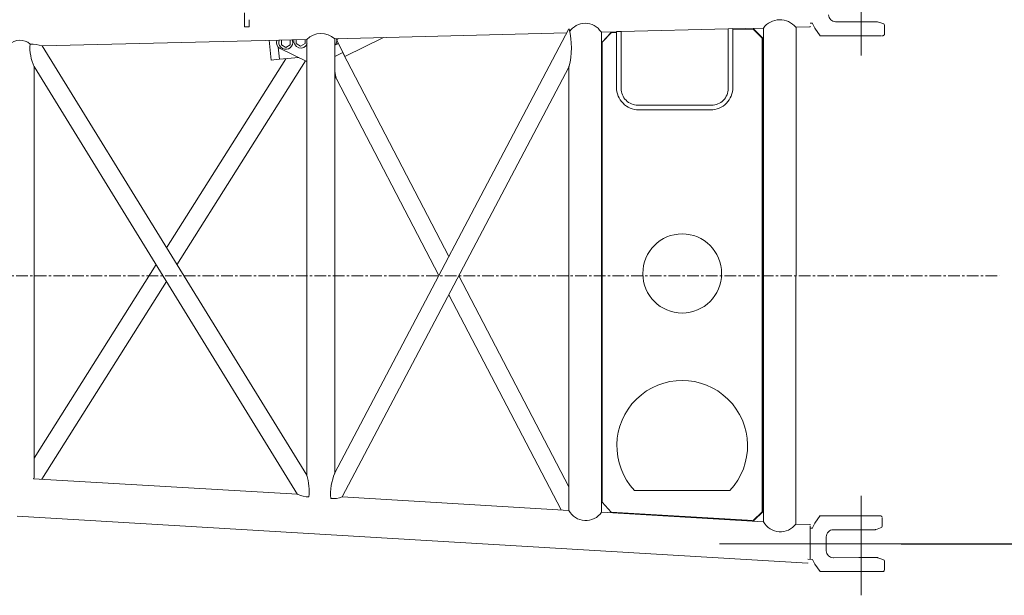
# Model space of a CAD drawing. Extents: x 0 to 59450, y 0 to 42050.
# Tile 82 of 256: x 20809 to 22922, y 35224 to 36459. Entities that reach past the tile are written whole.
import ezdxf

# ---------------------------------------------------------------- set-up
doc = ezdxf.new("R2010")
doc.units = 0
doc.header["$LTSCALE"] = 20
doc.header["$MEASUREMENT"] = 0
doc.linetypes.add('CENTER', pattern=[2, 1.25, -0.25, 0.25, -0.25])
doc.layers.get('0').update_dxf_attribs({"linetype": 'CONTINUOUS'})
doc.layers.get('Defpoints').update_dxf_attribs({"linetype": 'CONTINUOUS'})
doc.dimstyles.new('DXF001', dxfattribs={"dimtxt": 3.1, "dimasz": 2, "dimexe": 2, "dimexo": 0.8, "dimgap": 0.09, "dimtad": 1, "dimdsep": 46, "dimtxsty": 'STANDARD', "dimcen": 0.09, "dimazin": 2, "dimtfac": 0.645161, "dimtdec": 4, "dimtmove": 0, "dimatfit": 3, "dimfxl": 1, "dimtvp": 0.66129, "dimtolj": 1, "dimtzin": 0, "dimarcsym": 0})

# ---------------------------------------------------------------- blocks, each defined once
blk = doc.blocks.new('_OPEN')
at = {"color": 0, "linetype": 'ByBlock', "lineweight": -2}
for p, q in [((-1, 0.166667), (0, 0)), ((0, 0), (-1, -0.166667)), ((0, 0), (-1, 0))]:
    blk.add_line(p, q, dxfattribs=at)
blk = doc.blocks.new('*D39')
at = {"color": 0, "linetype": 'Continuous', "lineweight": -2}
for p, q in [((13265.4, 36342.8), (13265.4, 37252.6)), ((22615.3, 36596.4), (22615.3, 37252.6)), ((13267.4, 37250.6), (22613.3, 37250.6))]:
    blk.add_line(p, q, dxfattribs=at)
at = {"layer": 'Defpoints', "color": 0, "linetype": 'Continuous'}
for p in [(22615.3, 37250.6), (22615.3, 36595.6), (13265.4, 36342)]:
    blk.add_point(p, dxfattribs=at)
at = {"color": 0, "linetype": 'Continuous', "lineweight": -2, "xscale": 2, "yscale": 2, "zscale": 2, "rotation": 180}
blk.add_blockref('_OPEN', (13265.4, 37250.6), dxfattribs=at)
at = {"color": 0, "linetype": 'Continuous', "lineweight": -2, "xscale": 2, "yscale": 2, "zscale": 2}
blk.add_blockref('_OPEN', (22615.3, 37250.6), dxfattribs=at)
at = {"color": 0, "linetype": 'Continuous', "lineweight": 13, "insert": (18114.3, 37300.7), "char_height": 100, "attachment_point": 5}
blk.add_mtext('\\A1;\\A1;9350', dxfattribs=at)
blk = doc.blocks.new('*D40')
at = {"color": 0, "linetype": 'Continuous', "lineweight": -2}
for p, q in [((22729.3, 36485), (23166.1, 36485)), ((23164.1, 35336.7), (23164.1, 36483)), ((22701.2, 35334.7), (23166.1, 35334.7))]:
    blk.add_line(p, q, dxfattribs=at)
at = {"layer": 'Defpoints', "color": 0, "linetype": 'Continuous'}
for p in [(22728.5, 36485), (23164.1, 36485), (22700.4, 35334.7)]:
    blk.add_point(p, dxfattribs=at)
at = {"color": 0, "linetype": 'Continuous', "lineweight": -2, "xscale": 2, "yscale": 2, "zscale": 2}
for p, rotation in [((23164.1, 36485), 90), ((23164.1, 35334.7), 270)]:
    blk.add_blockref('_OPEN', p, dxfattribs=dict(at, rotation=rotation))
at = {"color": 0, "linetype": 'Continuous', "lineweight": 13, "insert": (23114, 35883.2), "char_height": 100, "attachment_point": 5, "rotation": 90}
blk.add_mtext('\\A1;\\A1;1150', dxfattribs=at)

msp = doc.modelspace()

# ---------------------------------------------------------------- linework, layer by layer
at = {"color": 3, "linetype": 'Continuous', "lineweight": 13}
for p, q in [((22615.316, 36595.583), (22615.316, 36382.339)), ((22615.316, 36382.339), (22615.316, 36595.583)), ((21291.93, 36474.121), (21292.051, 36451.088)), ((21292.051, 36451.088), (21291.774, 36451.019)), ((22505.415, 36451.75), (22509.549, 36451.75)), ((22509.549, 36451.75), (22509.592, 36451.749)), ((22510.639, 36451.054), (22510.638, 36451.139)), ((22510.639, 36451.054), (22515.365, 36440.914)), ((22560.314, 36454.749), (22622.819, 36454.748)), ((22622.818, 36454.748), (22650.351, 36454.748)), ((22650.374, 36454.756), (22661.895, 36450.888)), ((22661.897, 36450.889), (22662.052, 36450.834)), ((21291.99, 36444.054), (21301.989, 36444.167)), ((21301.986, 36444.168), (21301.995, 36444.175)), ((21988.102, 36439.223), (21485.106, 35485.388)), ((21485.386, 36418.472), (21983.635, 36430.751)), ((22057.839, 36432.581), (22057.785, 36432.582)), ((22057.839, 36432.579), (22090.024, 36433.373)), ((22058.043, 35402.245), (22058.043, 36432.585)), ((22059.046, 36410.878), (22078.922, 36431.367)), ((22079.01, 36431.367), (22059.141, 36410.878)), ((22078.923, 36431.367), (22079.009, 36431.37)), ((22079.009, 36431.367), (22078.923, 36431.367)), ((22089.947, 36431.637), (22079.01, 36431.367)), ((22089.947, 36313.808), (22089.947, 36431.637)), ((22100.026, 36434.182), (22090.026, 36433.936)), ((22090.026, 36313.803), (22090.026, 36433.936)), ((22329.576, 36439.343), (22100.026, 36433.686)), ((22100.026, 36434.182), (22100.026, 36311.803)), ((22329.664, 36439.278), (22405.414, 36441.145)), ((22340.026, 36440.097), (22330.026, 36439.85)), ((22330.026, 36311.803), (22330.026, 36439.85)), ((22340.026, 36440.097), (22340.026, 36313.803)), ((22383.107, 36438.862), (22340.37, 36437.808)), ((22384.447, 36438.862), (22383.107, 36438.862)), ((22402.976, 36419.351), (22383.107, 36438.862)), ((22384.447, 36438.862), (22404.316, 36419.351)), ((22405.414, 36441.344), (22405.414, 35381.482)), ((22475.01, 35376.833), (22475.414, 36442.87)), ((22475.208, 36442.865), (22505.418, 36443.61)), ((22505.418, 36443.61), (22505.418, 36443.713)), ((22515.365, 36440.914), (22527.38, 36424.708)), ((22665.314, 36428.995), (22665.315, 36446.904)), ((20857.361, 36402.995), (21425.261, 36416.99)), ((21344.908, 36415.01), (21348.654, 36372.609)), ((21370.966, 36415.652), (21370.909, 36405.102)), ((21389.968, 36415.969), (21389.718, 36416.114)), ((21389.908, 36404.999), (21389.968, 36415.969)), ((21402.831, 36416.437), (21402.784, 36407.918)), ((21412.255, 36402.382), (21402.784, 36407.918)), ((21412.255, 36402.382), (21421.784, 36407.815)), ((21421.784, 36407.815), (21421.833, 36416.906)), ((21425.263, 35480.368), (21425.263, 36417.141)), ((21485.563, 35486.254), (21485.563, 36418.476)), ((21493.352, 36408.332), (21485.563, 36404.541)), ((21491.373, 36418.619), (21488.007, 36405.732)), ((21493.361, 36408.611), (21488.08, 36406.01)), ((21494.06, 36418.686), (21489.414, 36416.424)), ((21506.918, 36380.458), (21489.414, 36416.424)), ((21506.918, 36380.458), (21590.343, 36421.059)), ((22059.144, 36410.878), (22059.044, 36410.878)), ((22059.046, 35423.894), (22059.046, 36410.878)), ((22059.141, 36410.878), (22059.141, 35423.894)), ((22402.976, 35403.549), (22402.976, 36419.351)), ((22404.316, 36419.351), (22402.976, 36419.351)), ((22404.316, 36419.351), (22404.316, 35403.549)), ((22527.073, 36424.749), (22622.818, 36424.748)), ((22622.818, 36424.749), (22659.001, 36424.748)), ((22659, 36424.75), (22659.081, 36424.75)), ((21425.263, 35481.715), (20857.448, 36402.997)), ((21346.806, 36393.528), (21346.809, 36393.528)), ((21364.298, 36400.073), (21366.585, 36374.192)), ((21368.241, 36397.233), (21425.263, 36369.505)), ((21380.379, 36399.566), (21370.909, 36405.102)), ((21380.379, 36399.566), (21389.908, 36404.999)), ((21485.563, 36380.074), (21502.979, 36388.55)), ((21730.561, 35950.845), (21502.488, 36388.311)), ((21380.316, 36375.407), (21124.664, 35969.437)), ((21146.876, 35933.398), (21422.387, 36370.903)), ((21366.584, 36374.193), (21348.654, 36372.609)), ((21408.071, 36377.859), (21366.584, 36374.193)), ((20840.12, 36358.687), (21405.852, 35440.784)), ((20840.562, 35475.499), (20840.562, 36357.969)), ((21485.563, 36348.441), (21485.626, 36348.047)), ((21501.586, 35435.172), (21988.043, 36357.645)), ((21988.043, 35406.173), (21988.043, 36359.541)), ((21488.896, 36332.184), (21709.012, 35909.981)), ((22136.026, 36275.803), (22294.026, 36275.803)), ((22292.026, 36265.803), (22138.026, 36265.803)), ((21102.106, 35933.614), (20840.562, 35518.289)), ((21988.043, 35456.97), (21751.918, 35909.88)), ((20857.142, 35473.305), (21124.318, 35897.575)), ((21730.369, 35869.016), (21971.035, 35407.394)), ((20838.976, 35474.38), (20839.026, 35474.414)), ((21405.818, 35440.84), (20838.977, 35474.381)), ((21988.043, 35406.389), (21501.485, 35435.179)), ((21988.043, 35454.572), (21988.036, 35454.643)), ((22333.25, 35448.981), (22128.867, 35448.981)), ((22615.316, 35437.383), (22615.316, 35224.139)), ((22059.044, 35423.894), (22059.144, 35423.894)), ((22078.894, 35402.72), (22059.046, 35423.894)), ((22059.141, 35423.894), (22078.982, 35402.72)), ((20803.877, 35393.603), (22500.412, 35293.427)), ((22405.414, 35381.692), (22057.825, 35402.26)), ((22078.98, 35402.72), (22078.894, 35402.72)), ((22078.98, 35402.715), (22078.894, 35402.72)), ((22078.982, 35402.72), (22383.135, 35384.723)), ((22383.135, 35384.723), (22402.976, 35403.549)), ((22404.316, 35403.549), (22384.476, 35384.723)), ((22402.976, 35403.549), (22404.316, 35403.549)), ((22515.365, 35378.807), (22527.38, 35395.013)), ((22526.796, 35394.749), (22533.226, 35394.749)), ((22533.226, 35394.749), (22617.82, 35394.748)), ((22617.82, 35394.749), (22644.847, 35394.749)), ((22655.416, 35394.749), (22644.847, 35394.749)), ((22384.476, 35384.723), (22383.135, 35384.723)), ((22475.208, 35376.856), (22505.418, 35376.112)), ((22505.418, 35376.111), (22505.418, 35376.008)), ((22510.639, 35368.667), (22515.365, 35378.807)), ((22660.315, 35372.823), (22660.316, 35390.497)), ((22505.415, 35367.971), (22509.549, 35367.971)), ((22509.549, 35367.971), (22509.592, 35367.972)), ((22510.639, 35368.667), (22510.638, 35368.583)), ((22555.314, 35364.749), (22617.819, 35364.748)), ((22617.819, 35364.748), (22644.503, 35364.748)), ((22646.084, 35365.005), (22649.815, 35366.248)), ((22649.815, 35366.248), (22656.895, 35368.609)), ((22700.351, 35334.749), (22311.312, 35334.749)), ((22540.314, 35319.749), (22540.314, 35349.749)), ((22500.412, 35293.425), (22500.412, 35293.47)), ((22500.415, 35301.75), (22510.639, 35301.278)), ((22510.639, 35301.278), (22515.365, 35291.137)), ((22527.124, 35275.031), (22515.365, 35291.137)), ((22555.508, 35304.735), (22609.774, 35304.973)), ((22622.82, 35304.972), (22609.774, 35304.971)), ((22622.819, 35304.973), (22649.503, 35304.973)), ((22649.505, 35304.971), (22649.646, 35304.966)), ((22651.084, 35304.717), (22661.896, 35301.113)), ((22665.316, 35297.06), (22665.316, 35279.226)), ((22529.872, 35274.973), (22526.805, 35274.973)), ((22529.872, 35274.973), (22538.226, 35274.972)), ((22538.226, 35274.972), (22661.523, 35274.884)), ((22661.6, 35275.009), (22661.549, 35275.001)), ((22665.318, 35279.226), (22664.607, 35277.245))]:
    msp.add_line(p, q, dxfattribs=at)
at = {"color": 3, "linetype": 'CENTER', "lineweight": 13}
msp.add_line((13121.684, 35909.861), (22912.044, 35909.861), dxfattribs=at)
at = {"color": 3, "linetype": 'Continuous', "lineweight": 13}
for centre, radius, start, end in [((22560.314, 36469.749), 15, 179.99921, 269.99923), ((22406.666, 36478.736), 1115.299, 181.424071, 181.504868), ((21613.339, 36457.412), 321.686, 181.41883, 181.62341), ((19327.111, 36448.547), 1965.008, 0.290893, 0.319185), ((19456.181, 36449.26), 1835.936, 0.259246, 0.28909), ((19578.772, 36449.83), 1713.343, 0.227324, 0.258736), ((20843.462, 36451.023), 448.649, 359.621595, 359.699178), ((19703.129, 36450.418), 1588.985, 0.190712, 0.223907), ((19834.812, 36450.778), 1457.301, 0.158448, 0.193778), ((20755.67, 36451.353), 536.442, 359.713108, 359.782136), ((19962.784, 36451.271), 1329.329, 0.114764, 0.152481), ((20660.984, 36451.67), 631.128, 359.786061, 359.848269), ((20089.939, 36451.663), 1202.174, 0.067777, 0.108202), ((20558.024, 36451.924), 734.089, 359.849764, 359.906043), ((20213.528, 36451.855), 1078.584, 0.021795, 0.065364), ((20449.069, 36451.875), 843.043, 359.921503, 359.972921), ((20333.785, 36451.96), 958.327, 359.971071, 360.018227), ((19779.015, 36450.796), 1523.097, 0.291727, 0.315617), ((19632.322, 36450.263), 1669.792, 0.263309, 0.284383), ((19586.019, 36450.002), 1716.095, 0.244939, 0.264893), ((19758.956, 36450.708), 1543.157, 0.224117, 0.246179), ((19870.862, 36450.951), 1431.25, 0.20835, 0.231936), ((20937.027, 36450.661), 365.081, 359.627043, 359.687707), ((19928.009, 36451.285), 1374.103, 0.178925, 0.203097), ((20887.952, 36450.993), 414.157, 359.678771, 359.734431), ((19998.655, 36451.401), 1303.457, 0.158452, 0.183518), ((20836.42, 36451.173), 465.69, 359.741717, 359.793198), ((20084.347, 36451.754), 1217.764, 0.126581, 0.15296), ((20780.764, 36451.479), 521.347, 359.781607, 359.829248), ((20164.676, 36451.849), 1137.435, 0.103034, 0.13078), ((20722.848, 36451.62), 579.263, 359.832421, 359.87681), ((20239.998, 36451.979), 1062.113, 0.074204, 0.103318), ((20661.064, 36451.772), 641.047, 359.875113, 359.916495), ((20315.025, 36451.887), 987.087, 0.054489, 0.085164), ((20597.184, 36451.874), 704.927, 359.915743, 359.954543), ((20388.893, 36452.181), 913.218, 0.008029, 0.040421), ((20460.963, 36452.075), 841.148, 359.981652, 360.015983), ((20529.954, 36451.995), 772.157, 359.949557, 359.985966), ((22023.035, 36411.366), 40.091, 32.491166, 147.277368), ((22440.884, 36415.182), 43.957, 39.072526, 143.797327), ((22509.551, 36450.586), 1.164, 85.824773, 87.971511), ((22509.547, 36450.542), 1.208, 83.733707, 85.823281), ((22509.546, 36450.521), 1.23, 81.688834, 83.760612), ((22509.546, 36450.537), 1.213, 79.464518, 81.581416), ((22509.547, 36450.54), 1.21, 77.352111, 79.49032), ((22509.545, 36450.539), 1.211, 75.139319, 77.289632), ((22509.545, 36450.536), 1.214, 72.991055, 75.149134), ((22509.544, 36450.54), 1.211, 70.749559, 72.924449), ((22509.545, 36450.539), 1.212, 68.597564, 70.781155), ((22509.544, 36450.54), 1.211, 66.330307, 68.525006), ((22509.544, 36450.539), 1.212, 64.169769, 66.36942), ((22509.543, 36450.54), 1.211, 61.881232, 64.087427), ((22509.544, 36450.54), 1.211, 59.717387, 61.927956), ((22509.544, 36450.543), 1.208, 57.431603, 59.648847), ((22509.543, 36450.541), 1.211, 55.257838, 57.47078), ((22509.539, 36450.536), 1.216, 53.018498, 55.218919), ((22509.544, 36450.543), 1.208, 50.798084, 53.012887), ((22509.556, 36450.559), 1.188, 48.49254, 50.741885), ((22509.541, 36450.538), 1.214, 46.449151, 48.637742), ((22509.492, 36450.488), 1.284, 44.353789, 46.404617), ((22509.554, 36450.556), 1.192, 41.876308, 44.107645), ((22509.669, 36450.661), 1.037, 39.174795, 41.782812), ((22509.512, 36450.506), 1.256, 38.10976, 40.12822), ((22508.24, 36449.502), 2.877, 37.424289, 38.220027), ((22509.661, 36450.644), 1.055, 32.316876, 35.050633), ((22509.756, 36450.701), 0.945, 27.833296, 32.469133), ((22508.457, 36449.927), 2.456, 27.33194, 29.654712), ((23114.062, 36451.864), 603.424, 180.008266, 180.046213), ((22547.539, 36451.29), 36.901, 179.865508, 180.235483), ((22660.313, 36446.145), 5, 8.731897, 71.564283), ((21536.696, 36455.055), 245.008, 181.580323, 181.73744), ((21911.555, 36467.535), 620.073, 181.839914, 181.881762), ((21494.144, 36453.789), 202.436, 181.872451, 182.007225), ((21415.793, 36450.839), 124.031, 181.913253, 182.134582), ((21394.023, 36449.946), 102.242, 182.088745, 182.322801), ((21369.604, 36448.935), 77.802, 182.308117, 182.575524), ((21341.801, 36447.626), 49.968, 182.508425, 182.878039), ((21322.315, 36446.568), 30.454, 182.729837, 183.260598), ((21309.731, 36445.793), 17.846, 183.075291, 183.834099), ((21300.98, 36445.148), 9.071, 183.466012, 184.686403), ((21295.744, 36444.668), 3.814, 183.930974, 186.18415), ((21293.027, 36444.328), 1.077, 183.76796, 189.578987), ((21292.091, 36444.138), 0.127, 174.909481, 205.748362), ((21291.994, 36444.073), 0.0193, 152.165756, 253.812891), ((21291.923, 36444.126), 0.0963, 312.76464, 322.564896), ((21291.058, 36444.292), 0.968, 346.541189, 349.616341), ((21288.591, 36444.55), 3.446, 352.792449, 354.333684), ((21283.594, 36444.916), 8.456, 355.207478, 356.109286), ((21275.247, 36445.334), 16.813, 356.620167, 357.220617), ((21262.471, 36445.861), 29.6, 357.401287, 357.823848), ((21244.905, 36446.419), 47.174, 357.955869, 358.274987), ((21221.078, 36447.019), 71.008, 358.369991, 358.616685), ((21191.052, 36447.631), 101.04, 358.680763, 358.879656), ((21153.176, 36448.272), 138.922, 358.920895, 359.083347), ((21108.28, 36448.866), 183.822, 359.122074, 359.25879), ((21054.341, 36449.552), 237.765, 359.2616, 359.377541), ((20992.91, 36450.019), 299.198, 359.415858, 359.516349), ((20921.889, 36450.628), 370.221, 359.515006, 359.60257), ((21301.981, 36444.193), 0.0229, 308.020568, 373.339393), ((21301.859, 36444.244), 0.151, 342.357195, 357.778335), ((21301.414, 36444.335), 0.604, 350.770062, 356.138336), ((21300.038, 36444.506), 1.99, 353.903621, 356.018586), ((21297.373, 36444.738), 4.665, 355.449214, 356.554112), ((21294.951, 36444.918), 7.093, 356.277594, 357.145194), ((21291.069, 36445.154), 10.982, 356.924239, 357.572968), ((21284.728, 36445.46), 17.331, 357.448808, 357.918834), ((21276.594, 36445.796), 25.471, 357.827798, 358.186374), ((21267.479, 36446.114), 34.592, 358.137936, 358.431904), ((21255.817, 36446.476), 46.26, 358.379056, 358.620468), ((21241.625, 36446.85), 60.457, 358.590185, 358.792147), ((21224.622, 36447.255), 77.464, 358.757496, 358.928051), ((21205.508, 36447.647), 96.583, 358.907733, 359.055314), ((21182.992, 36448.029), 119.102, 359.050458, 359.178512), ((21157.874, 36448.434), 144.223, 359.160468, 359.273379), ((21129.032, 36448.87), 173.068, 359.250011, 359.349805), ((21097.638, 36449.221), 204.464, 359.351494, 359.440936), ((21062.208, 36449.66), 239.897, 359.418549, 359.498807), ((21024.13, 36449.996), 277.976, 359.498326, 359.571163), ((20981.857, 36450.263), 320.25, 359.580011, 359.646166), ((21456.22, 36384.95), 44.554, 48.806677, 134.016741), ((21829.837, 36398.813), 163.475, 345.414337, 374.346898), ((24565.608, 36445.842), 2060.192, 180.01876, 180.037465), ((23023.912, 36444.621), 518.495, 180.013858, 180.068), ((22536.79, 36443.899), 31.373, 179.806064, 180.339182), ((22661.044, 36429.007), 4.276, 338.157808, 340.096048), ((22660.773, 36429.102), 4.564, 340.127722, 341.936352), ((22661.112, 36428.97), 4.201, 342.21432, 344.215097), ((22661.689, 36428.801), 3.599, 344.302242, 346.698746), ((22660.843, 36429.077), 4.487, 345.764833, 347.574426), ((22653.148, 36430.797), 12.371, 347.459723, 348.054726), ((22661.611, 36428.848), 3.692, 350.466093, 353.040721), ((20810.018, 36381.378), 33.736, 49.511, 134.221389), ((20929.596, 36399.638), 98.302, 175.683904, 205.080402), ((20826.153, 36288.731), 118.445, 74.731255, 87.207802), ((21374.462, 36410.026), 14.225, 157.74175, 244.06736), ((21380.438, 36410.554), 15, 157.41477, 359.68999), ((21380.438, 36410.554), 15, 359.68999, 383.86075), ((21412.314, 36413.37), 15, 168.70014, 338.1229), ((22659.787, 36624.345), 199.596, 270.039217, 270.056416), ((22659.803, 36599.899), 175.15, 270.059102, 270.078211), ((22659.798, 36579.842), 155.093, 270.08998, 270.11104), ((22659.855, 36561.9), 137.151, 270.101827, 270.125038), ((22659.866, 36546.916), 122.167, 270.13528, 270.160701), ((22659.906, 36533.439), 108.69, 270.15966, 270.187501), ((22659.947, 36522.016), 97.266, 270.185071, 270.21541), ((22659.957, 36511.705), 86.956, 270.234727, 270.267784), ((22660.02, 36502.859), 78.109, 270.251494, 270.287371), ((22660.039, 36494.859), 70.11, 270.305341, 270.344264), ((22660.088, 36487.925), 63.175, 270.336881, 270.378983), ((22660.113, 36481.645), 56.896, 270.395631, 270.441141), ((22660.165, 36476.157), 51.407, 270.430839, 270.47992), ((22660.194, 36471.186), 46.436, 270.494899, 270.547786), ((22660.236, 36466.807), 42.057, 270.547842, 270.604731), ((22660.279, 36462.841), 38.091, 270.603948, 270.665072), ((22660.312, 36459.326), 34.576, 270.676488, 270.742082), ((22660.348, 36456.144), 31.393, 270.753347, 270.823638), ((22660.391, 36453.309), 28.558, 270.817716, 270.89298), ((22660.427, 36450.743), 25.992, 270.901744, 270.982196), ((22660.464, 36448.446), 23.694, 270.988626, 271.074585), ((22660.501, 36446.37), 21.618, 271.080751, 271.172414), ((22660.538, 36444.504), 19.751, 271.175802, 271.273526), ((22660.569, 36442.82), 18.067, 271.294062, 271.398012), ((22660.611, 36441.298), 16.544, 271.380301, 271.490887), ((22660.637, 36439.927), 15.174, 271.52704, 271.644388), ((22660.673, 36438.687), 13.933, 271.640889, 271.765416), ((22660.709, 36437.57), 12.815, 271.761538, 271.893324), ((22660.736, 36436.556), 11.801, 271.924198, 272.063731), ((22660.77, 36435.661), 10.906, 272.054805, 272.201928), ((22660.801, 36434.816), 10.06, 272.211903, 272.367303), ((22660.833, 36433.998), 9.242, 272.378661, 272.543263), ((22660.856, 36433.414), 8.657, 272.557566, 272.729759), ((22660.865, 36433.246), 8.489, 272.726168, 272.899464), ((22660.876, 36432.984), 8.226, 272.915997, 273.094027), ((22660.895, 36432.656), 7.898, 273.083909, 273.269797), ((22660.913, 36432.275), 7.517, 273.295717, 273.49145), ((22660.949, 36431.622), 6.862, 273.529123, 273.7437), ((22660.981, 36431.175), 6.414, 273.718267, 273.948101), ((22661.001, 36430.808), 6.047, 273.992926, 274.237211), ((22661.022, 36430.519), 5.757, 274.244635, 274.501748), ((22661.045, 36430.213), 5.451, 274.514717, 274.786961), ((22661.062, 36429.983), 5.22, 274.806202, 275.091227), ((22661.081, 36429.755), 4.99, 275.115205, 275.414255), ((22661.096, 36429.581), 4.816, 275.422276, 275.733189), ((22661.113, 36429.4), 4.634, 275.746252, 276.070526), ((22661.128, 36429.264), 4.498, 276.068447, 276.403822), ((22661.142, 36429.123), 4.356, 276.427565, 276.7754), ((22661.152, 36429.019), 4.251, 276.805286, 277.163296), ((22661.167, 36428.907), 4.139, 277.155128, 277.524633), ((22661.176, 36428.827), 4.058, 277.543562, 277.922328), ((22661.188, 36428.739), 3.97, 277.924604, 278.313974), ((22661.195, 36428.681), 3.911, 278.343524, 278.74098), ((22661.205, 36428.617), 3.846, 278.733099, 279.139694), ((22661.211, 36428.571), 3.8, 279.157842, 279.572038), ((22661.22, 36428.513), 3.741, 279.592042, 280.015709), ((22661.223, 36428.497), 3.725, 280.007174, 280.43537), ((22661.223, 36428.492), 3.72, 280.454257, 280.886007), ((22661.233, 36428.439), 3.666, 280.891041, 281.333052), ((22661.254, 36428.331), 3.556, 281.342607, 281.802846), ((22661.23, 36428.446), 3.673, 281.791068, 282.237719), ((22661.159, 36428.781), 4.016, 282.224677, 282.638267), ((22661.176, 36428.681), 3.914, 282.708286, 283.177525), ((22661.062, 36429.164), 4.411, 283.183652, 283.678056), ((22660.975, 36429.482), 4.74, 283.790086, 284.321586), ((22661.135, 36428.814), 4.054, 284.468257, 285.172274), ((22661.145, 36428.756), 3.995, 285.254937, 286.05126), ((22661.153, 36428.711), 3.95, 286.128838, 287.021303), ((22661.032, 36429.116), 4.372, 286.977938, 287.850273), ((22660.88, 36429.567), 4.848, 287.926555, 288.779696), ((22660.938, 36429.349), 4.623, 288.965929, 290.002595), ((22660.826, 36429.626), 4.922, 290.123675, 291.309758), ((22660.685, 36429.928), 5.255, 291.549099, 292.854603), ((22660.914, 36429.326), 4.611, 293.141212, 294.836808), ((22660.834, 36429.487), 4.791, 294.897175, 296.648092), ((22660.954, 36429.211), 4.489, 296.856304, 298.77341), ((22661.042, 36429.053), 4.309, 298.759732, 300.765092), ((22661.014, 36429.093), 4.358, 300.807003, 302.771726), ((22661.06, 36429.025), 4.275, 302.750444, 304.738532), ((22661.054, 36429.03), 4.283, 304.773559, 306.750677), ((22661.048, 36429.04), 4.295, 306.719769, 308.684941), ((22661.06, 36429.019), 4.271, 308.736924, 310.705198), ((22661.076, 36429.004), 4.249, 310.675426, 312.647236), ((22661.073, 36429.003), 4.25, 312.690433, 314.655879), ((22661.078, 36429.002), 4.246, 314.625474, 316.588027), ((22661.078, 36428.996), 4.242, 316.634711, 318.594907), ((22661.084, 36428.994), 4.236, 318.564471, 320.52382), ((22661.082, 36428.991), 4.236, 320.572873, 322.529416), ((22661.084, 36428.993), 4.235, 322.497401, 324.452158), ((22661.08, 36428.991), 4.238, 324.499593, 326.451474), ((22661.083, 36428.992), 4.235, 326.421903, 328.374256), ((22661.085, 36428.986), 4.23, 328.425897, 330.380598), ((22661.077, 36428.994), 4.242, 330.342187, 332.291577), ((22661.051, 36429.003), 4.269, 332.338134, 334.275409), ((22661.077, 36428.991), 4.24, 334.2776, 336.231726), ((22661.145, 36428.956), 4.164, 336.286212, 338.281454), ((21778.054, 36394.987), 296.171, 189.119164, 189.195866), ((21770.858, 36393.863), 288.888, 189.203828, 189.28199), ((21767.599, 36393.227), 285.569, 189.261656, 189.340238), ((21768.513, 36393.453), 286.508, 189.355145, 189.432944), ((21767.392, 36393.279), 285.373, 189.435235, 189.512812), ((21765.622, 36392.95), 283.573, 189.506339, 189.583833), ((21763.258, 36392.596), 281.184, 189.593011, 189.670588), ((21761.415, 36392.214), 279.303, 189.6568, 189.734269), ((21758.639, 36391.819), 276.499, 189.750867, 189.828499), ((21756.072, 36391.344), 273.89, 189.822205, 189.899892), ((21752.67, 36390.721), 270.431, 189.893879, 189.971874), ((21749.54, 36390.25), 267.267, 189.98864, 190.066819), ((21745.577, 36389.481), 263.23, 190.052735, 190.131364), ((21741.838, 36388.858), 259.44, 190.141245, 190.22021), ((21737.325, 36388.013), 254.849, 190.213225, 190.292799), ((21733.018, 36387.241), 250.473, 190.294968, 190.375042), ((21727.952, 36386.32), 245.324, 190.376616, 190.457475), ((21723.115, 36385.47), 240.413, 190.467477, 190.549019), ((21717.551, 36384.405), 234.748, 190.542167, 190.624692), ((21712.19, 36383.41), 229.295, 190.627295, 190.710706), ((21706.168, 36382.276), 223.168, 190.711901, 190.796519), ((21700.343, 36381.143), 217.234, 190.790733, 190.876471), ((21693.91, 36379.944), 210.69, 190.886468, 190.973669), ((21687.674, 36378.746), 204.34, 190.976849, 191.065439), ((21680.895, 36377.425), 197.434, 191.066609, 191.156957), ((21674.313, 36376.17), 190.733, 191.169665, 191.261714), ((21667.252, 36374.738), 183.529, 191.253914, 191.348067), ((21660.392, 36373.375), 176.534, 191.352411, 191.448629), ((21653.129, 36371.908), 169.125, 191.449874, 191.548607), ((21646.069, 36370.451), 161.916, 191.543669, 191.644908), ((21638.694, 36368.962), 154.392, 191.656261, 191.760499), ((21631.55, 36367.489), 147.097, 191.766016, 191.873266), ((21624.116, 36365.93), 139.502, 191.874767, 191.985632), ((21616.887, 36364.435), 132.121, 192.002482, 192.117056), ((21609.596, 36362.853), 124.66, 192.109323, 192.228157), ((21602.631, 36361.362), 117.536, 192.236944, 192.360068), ((21595.261, 36359.744), 109.992, 192.358773, 192.487349), ((21587.992, 36358.162), 102.552, 192.502326, 192.63685), ((21581.474, 36356.71), 95.874, 192.642141, 192.782275), ((21575.543, 36355.377), 89.795, 192.790713, 192.936025), ((21567.944, 36353.636), 82, 192.93891, 193.094641), ((21561.27, 36352.096), 75.15, 193.103321, 193.270757), ((21555.647, 36350.808), 69.381, 193.301775, 193.480772), ((21549.156, 36349.269), 62.711, 193.495608, 193.690758), ((21543.815, 36347.987), 57.218, 193.709321, 193.919426), ((21538.33, 36346.651), 51.573, 193.944731, 194.172493), ((21532.235, 36345.123), 45.289, 194.186626, 194.439426), ((21525.687, 36343.458), 38.533, 194.470066, 194.75825), ((21521.793, 36342.454), 34.512, 194.792095, 195.102339), ((21519.363, 36341.807), 31.997, 195.118705, 195.438765), ((21511.795, 36339.788), 24.164, 195.599559, 196.007885), ((21504.071, 36337.595), 16.135, 196.086365, 196.673149), ((21504.891, 36337.779), 16.973, 196.475265, 196.983055), ((21541.114, 36348.811), 54.839, 196.952063, 197.089837), ((21497.229, 36335.523), 8.99, 198.337245, 199.2493), ((21492.951, 36334.075), 4.473, 199.805443, 202.176231), ((21495.886, 36335.162), 7.602, 201.406295, 203.074986), ((22138.018, 36313.803), 48, 179.99999, 270.00001), ((22136.026, 36311.803), 36, 179.99999, 270.00001), ((22292.018, 36313.803), 48, 269.99999, 360.00001), ((22294.026, 36311.803), 36, 269.99999, 360.00001), ((22231.058, 35545.011), 140.232, 316.780144, 583.219856), ((21317.941, 35447.199), 112.736, 353.843043, 377.827988), ((21600.492, 35439.604), 124.035, 157.907767, 183.572414), ((20751.593, 35600.147), 153.144, 304.814297, 304.836538), ((20756.465, 35593.041), 144.529, 304.860306, 304.883548), ((20758.263, 35590.318), 141.267, 304.916969, 304.940418), ((20756.655, 35592.815), 144.235, 304.895967, 304.918637), ((20756.322, 35593.184), 144.728, 304.943333, 304.965601), ((20756.306, 35593.176), 144.731, 304.972581, 304.994518), ((20756.553, 35593.009), 144.452, 304.951985, 304.973668), ((20756.064, 35593.721), 145.316, 304.970944, 304.992166), ((20756.14, 35593.29), 144.919, 305.064955, 305.085873), ((20755.72, 35594.218), 145.92, 305.011491, 305.031964), ((20755.815, 35593.79), 145.515, 305.098325, 305.118491), ((20755.287, 35594.919), 146.743, 305.033349, 305.053046), ((20755.326, 35594.6), 146.459, 305.112206, 305.131576), ((20754.707, 35595.62), 147.65, 305.100283, 305.119163), ((20754.676, 35595.426), 147.509, 305.172607, 305.191141), ((20753.91, 35596.699), 148.991, 305.149339, 305.167354), ((20753.767, 35597.02), 149.336, 305.14141, 305.159054), ((20752.791, 35598.318), 150.958, 305.178412, 305.195502), ((20752.488, 35598.581), 151.348, 305.231801, 305.248487), ((21993.526, 35456.392), 5.602, 179.4037, 179.802172), ((21994.206, 35456.395), 6.282, 179.844378, 180.212421), ((21994.932, 35456.399), 7.008, 180.228534, 180.569138), ((21992.307, 35456.403), 4.383, 178.417616, 178.890706), ((21992.892, 35456.395), 4.968, 178.929879, 179.363565), ((21995.718, 35456.413), 7.794, 180.614712, 180.930847), ((21996.552, 35456.428), 8.628, 180.940007, 181.234046), ((21991.773, 35456.414), 3.848, 177.845254, 178.3628), ((21997.446, 35456.451), 9.522, 181.258199, 181.532485), ((21991.263, 35456.43), 3.339, 177.210723, 177.780169), ((21998.386, 35456.482), 10.463, 181.561191, 181.817533), ((21990.804, 35456.45), 2.879, 176.53162, 177.160973), ((21999.394, 35456.515), 11.471, 181.823256, 182.063352), ((21990.405, 35456.47), 2.479, 175.754157, 176.447454), ((22000.446, 35456.558), 12.524, 182.086817, 182.312119), ((21990.038, 35456.495), 2.112, 174.912631, 175.683953), ((22001.57, 35456.609), 13.649, 182.336301, 182.548099), ((22002.74, 35456.663), 14.82, 182.555268, 182.754739), ((21989.719, 35456.52), 1.792, 173.941573, 174.798859), ((21989.433, 35456.547), 1.504, 172.860526, 173.823117), ((22003.989, 35456.725), 16.071, 182.762924, 182.951041), ((22005.277, 35456.796), 17.361, 182.965856, 183.143592), ((21989.183, 35456.575), 1.252, 171.639953, 172.722877), ((22006.649, 35456.877), 18.736, 183.159382, 183.32748), ((21988.96, 35456.605), 1.028, 170.26076, 171.495313), ((22008.063, 35456.959), 20.152, 183.328264, 183.48754), ((21988.769, 35456.635), 0.835, 168.623012, 170.035043), ((22009.572, 35457.056), 21.664, 183.498946, 183.649967), ((21988.607, 35456.665), 0.67, 166.772702, 168.404247), ((22011.106, 35457.157), 23.201, 183.659025, 183.802486), ((21988.474, 35456.693), 0.534, 164.539101, 166.42242), ((22012.749, 35457.274), 24.848, 183.820682, 183.957015), ((21988.355, 35456.723), 0.411, 161.940568, 164.18368), ((22014.419, 35457.388), 26.522, 183.952777, 184.082584), ((21988.256, 35456.752), 0.308, 158.619186, 161.341012), ((22016.191, 35457.518), 28.298, 184.09001, 184.213618), ((21988.189, 35456.776), 0.237, 155.037561, 158.247704), ((21988.144, 35456.794), 0.189, 150.638101, 154.252567), ((21988.087, 35456.822), 0.126, 143.968107, 148.859298), ((21988.045, 35456.85), 0.0745, 134.648547, 142.074511), ((21988.041, 35456.857), 0.067, 129.59888, 136.877804), ((21988.091, 35456.796), 0.147, 126.54989, 129.393317), ((21988.017, 35456.879), 0.0368, 98.291177, 111.252071), ((21988.016, 35456.888), 0.0274, 69.84479, 97.8936), ((21988.013, 35456.832), 0.0826, 68.88563, 81.700017), ((21430.583, 35491.449), 56.343, 243.925208, 269.433382), ((21482.45, 35483.359), 51.803, 263.624566, 291.558112), ((22017.995, 35457.657), 30.109, 184.225577, 184.34351), ((22019.919, 35457.805), 32.038, 184.347345, 184.459845), ((22021.85, 35457.957), 33.975, 184.461397, 184.568937), ((22023.913, 35458.129), 36.045, 184.579782, 184.68255), ((22025.997, 35458.304), 38.137, 184.689746, 184.788128), ((22028.227, 35458.492), 40.374, 184.789072, 184.883168), ((22030.417, 35458.683), 42.573, 184.888713, 184.979003), ((22032.7, 35458.887), 44.865, 184.986004, 185.072681), ((22035.182, 35459.103), 47.357, 185.067491, 185.150504), ((22038.106, 35459.379), 50.293, 185.164653, 185.243654), ((22040.071, 35459.562), 52.266, 185.246418, 185.323184), ((22041.06, 35459.649), 53.26, 185.317792, 185.393859), ((22024.289, 35425.359), 40.91, 207.627077, 325.597152), ((22655.328, 35294.352), 100.395, 89.700872, 89.717745), ((22655.364, 35304.224), 90.523, 89.672804, 89.691046), ((22655.452, 35317.005), 77.741, 89.66306, 89.683748), ((22655.53, 35331.822), 62.924, 89.629865, 89.654657), ((22655.608, 35341.875), 52.871, 89.615455, 89.643962), ((22655.666, 35348.868), 45.877, 89.598323, 89.629845), ((22655.705, 35355.053), 39.692, 89.55725, 89.592259), ((22655.746, 35360.664), 34.081, 89.512917, 89.552064), ((22655.797, 35365.326), 29.419, 89.491834, 89.535426), ((22655.819, 35369.274), 25.471, 89.415304, 89.463588), ((22655.864, 35372.647), 22.098, 89.389608, 89.443059), ((22655.896, 35375.56), 19.185, 89.332579, 89.391593), ((22655.927, 35378.055), 16.689, 89.272687, 89.337807), ((22655.955, 35380.193), 14.551, 89.207551, 89.279111), ((22655.983, 35382.038), 12.706, 89.139357, 89.218007), ((22656.009, 35383.62), 11.124, 89.065232, 89.151279), ((22656.028, 35384.991), 9.752, 88.952087, 89.046268), ((22656.058, 35386.161), 8.582, 88.904058, 89.006585), ((22656.076, 35387.181), 7.562, 88.777876, 88.889556), ((22656.092, 35388.048), 6.695, 88.641565, 88.762455), ((22656.113, 35388.806), 5.937, 88.540649, 88.67158), ((22656.129, 35389.446), 5.297, 88.388587, 88.52937), ((22656.148, 35390.008), 4.734, 88.275548, 88.426972), ((22656.161, 35390.478), 4.264, 88.107745, 88.26926), ((22656.178, 35390.891), 3.851, 87.98345, 88.155709), ((22656.187, 35391.232), 3.51, 87.749489, 87.931454), ((22656.202, 35391.531), 3.21, 87.613778, 87.805853), ((22656.209, 35391.772), 2.969, 87.362274, 87.562808), ((22656.222, 35391.983), 2.758, 87.218451, 87.427506), ((22656.23, 35392.144), 2.596, 87.012373, 87.22761), ((22656.236, 35392.282), 2.458, 86.746511, 86.967551), ((22656.242, 35392.376), 2.364, 86.535502, 86.759269), ((22656.249, 35392.451), 2.289, 86.39272, 86.618582), ((22656.247, 35392.485), 2.255, 86.058577, 86.283076), ((22656.252, 35392.496), 2.244, 85.926724, 86.148399), ((22656.244, 35392.453), 2.287, 85.602043, 85.816311), ((22656.245, 35392.409), 2.331, 85.489515, 85.697492), ((22656.235, 35392.342), 2.399, 85.1843, 85.384788), ((22656.219, 35392.134), 2.607, 85.033493, 85.217125), ((22656.174, 35391.606), 3.137, 84.904088, 85.056482), ((22656.177, 35391.691), 3.052, 84.647052, 84.804318), ((22656.242, 35392.352), 2.388, 84.528552, 84.731076), ((22656.014, 35389.993), 4.758, 84.403592, 84.505774), ((22656.789, 35397.765), 3.053, 264.145829, 264.306269), ((22656.297, 35392.787), 1.95, 84.146835, 84.406135), ((22656.396, 35393.669), 1.062, 84.098222, 84.654282), ((22656.112, 35391.011), 3.735, 83.695681, 83.955234), ((22654.97, 35381.099), 13.713, 83.378794, 83.500579), ((22656.193, 35391.508), 3.233, 82.902868, 83.641137), ((22656.478, 35393.574), 1.148, 81.639398, 84.258761), ((22655.576, 35387.473), 7.315, 81.190371, 81.59654), ((22656.799, 35395.107), 0.419, 255.740354, 261.771903), ((22656.704, 35394.214), 0.481, 79.002101, 85.77607), ((22656.738, 35393.759), 0.928, 79.593968, 86.459293), ((22656.109, 35391.112), 3.648, 73.24142, 77.388134), ((22655.963, 35390.503), 4.273, 66.990647, 73.711015), ((22656.35, 35390.923), 3.741, 60.666198, 69.937444), ((22656.079, 35390.457), 4.279, 52.834448, 60.559818), ((22655.781, 35390.226), 4.645, 44.793318, 51.628642), ((22656.026, 35390.485), 4.288, 37.255433, 44.647832), ((22656.161, 35390.539), 4.148, 30.143213, 37.783886), ((22656.113, 35390.528), 4.195, 22.416414, 29.950869), ((22656.072, 35390.508), 4.241, 14.992572, 22.442334), ((22441.778, 35402.599), 42.051, 210.144757, 322.211291), ((183541.681, 35336.557), 161036.27, 179.98714533, 180.01246826), ((24565.608, 35373.879), 2060.192, 179.962535, 179.98124), ((22536.79, 35375.822), 31.373, 179.660818, 180.193936), ((23023.912, 35375.101), 518.495, 179.932, 179.986142), ((22655.314, 35373.352), 5, 288.43436, 351.34073), ((22509.551, 35369.135), 1.164, 272.028489, 274.175227), ((22509.547, 35369.179), 1.208, 274.176719, 276.266293), ((22509.546, 35369.201), 1.23, 276.239388, 278.311166), ((22509.546, 35369.184), 1.213, 278.418584, 280.535482), ((22509.547, 35369.181), 1.21, 280.50968, 282.647889), ((22509.545, 35369.182), 1.211, 282.710368, 284.860681), ((22509.545, 35369.185), 1.214, 284.850866, 287.008945), ((22509.544, 35369.182), 1.211, 287.075551, 289.250441), ((22509.545, 35369.183), 1.212, 289.218845, 291.402436), ((22509.544, 35369.181), 1.211, 291.474994, 293.669693), ((22509.544, 35369.182), 1.212, 293.63058, 295.830231), ((22509.543, 35369.181), 1.211, 295.912573, 298.118768), ((22509.544, 35369.181), 1.211, 298.072044, 300.282613), ((22509.544, 35369.178), 1.208, 300.351153, 302.568397), ((22509.543, 35369.181), 1.211, 302.52922, 304.742162), ((22509.539, 35369.185), 1.216, 304.781081, 306.981502), ((22509.544, 35369.178), 1.208, 306.987113, 309.201916), ((22509.556, 35369.162), 1.188, 309.258115, 311.50746), ((22509.541, 35369.183), 1.214, 311.362258, 313.550849), ((22509.492, 35369.233), 1.284, 313.595383, 315.646211), ((22509.554, 35369.165), 1.192, 315.892355, 318.123692), ((22509.669, 35369.06), 1.037, 318.217188, 320.825205), ((22509.512, 35369.215), 1.256, 319.87178, 321.89024), ((22508.24, 35370.22), 2.877, 321.779973, 322.575711), ((22509.661, 35369.077), 1.055, 324.949367, 327.683124), ((22509.756, 35369.021), 0.945, 327.530867, 332.166704), ((22508.457, 35369.794), 2.456, 330.345288, 332.66806), ((22547.539, 35368.431), 36.901, 179.764517, 180.134492), ((23114.062, 35367.858), 603.424, 179.953787, 179.991734), ((22555.313, 35349.75), 15, 89.999411, 179.99944), ((22644.503, 35369.748), 5, 269.99942, 288.43438), ((22555.314, 35319.749), 15, 179.99941, 269.99944), ((22487.324, 35293.552), 13.089, 359.642207, 360.206734), ((21594.768, 35294.449), 905.645, 359.959922, 359.978875), ((22273.637, 35293.885), 226.776, 359.927683, 359.982453), ((22649.503, 35299.973), 5, 71.56582, 90.00078), ((22660.315, 35296.369), 5, 8.65947, 71.56584), ((22661.316, 35276.205), 1.234, 275.138872, 284.110111), ((22661.848, 35273.106), 1.918, 98.297454, 102.669526), ((22661.331, 35276.908), 1.919, 274.081197, 274.450452), ((22661.447, 35275.507), 0.514, 273.688459, 274.973165), ((22660.702, 35283.782), 8.822, 275.130546, 275.211971), ((22661.523, 35274.884), 0.114, 92.527512, 99.669426), ((22661.522, 35275.004), 0.00731, 237.039179, 311.166384), ((22661.535, 35275.01), 0.0137, 233.903947, 239.122576), ((22663.386, 35261.872), 13.257, 97.96528, 98.057694), ((22662.819, 35268.949), 6.182, 101.379043, 101.653878), ((22661.549, 35277.295), 2.287, 271.695625, 295.627457), ((22661.441, 35278.54), 3.485, 288.368587, 310.594549), ((22654.046, 35283.299), 12.173, 322.534685, 330.176563)]:
    msp.add_arc(centre, radius, start, end, dxfattribs=at)
msp.add_ellipse((22231.058, 35914.62), major_axis=(0, -85), ratio=0.9937406, dxfattribs=at)

# ---------------------------------------------------------------- dimensions: what is measured, and where the dimension line sits
at = {"linetype": 'Continuous', "lineweight": 13}
dim = msp.add_linear_dim(base=(22615.316, 37250.636), p1=(13265.405, 36341.958), p2=(22615.316, 36595.583), text='\\A1;9350', dimstyle='DXF001', override={"dimtxt": 100, "dimasz": 2, "dimblk1": 'OPEN', "dimblk2": 'OPEN', "dimsah": 1}, dxfattribs=at)
dim.commit()
dim.dimension.update_dxf_attribs({"geometry": '*D39', "text_midpoint": (18114.26, 37250.636), "dimtype": 160})
dim = msp.add_linear_dim(base=(23164.129, 36484.972), p1=(22700.351, 35334.749), p2=(22728.538, 36484.972), angle=90, text='\\A1;1150', dimstyle='DXF001', override={"dimtxt": 100, "dimasz": 2, "dimblk1": 'OPEN', "dimblk2": 'OPEN', "dimsah": 1}, dxfattribs=at)
dim.commit()
dim.dimension.update_dxf_attribs({"geometry": '*D40', "text_midpoint": (23164.129, 35883.161), "dimtype": 160})

doc.saveas('drawing.dxf')
